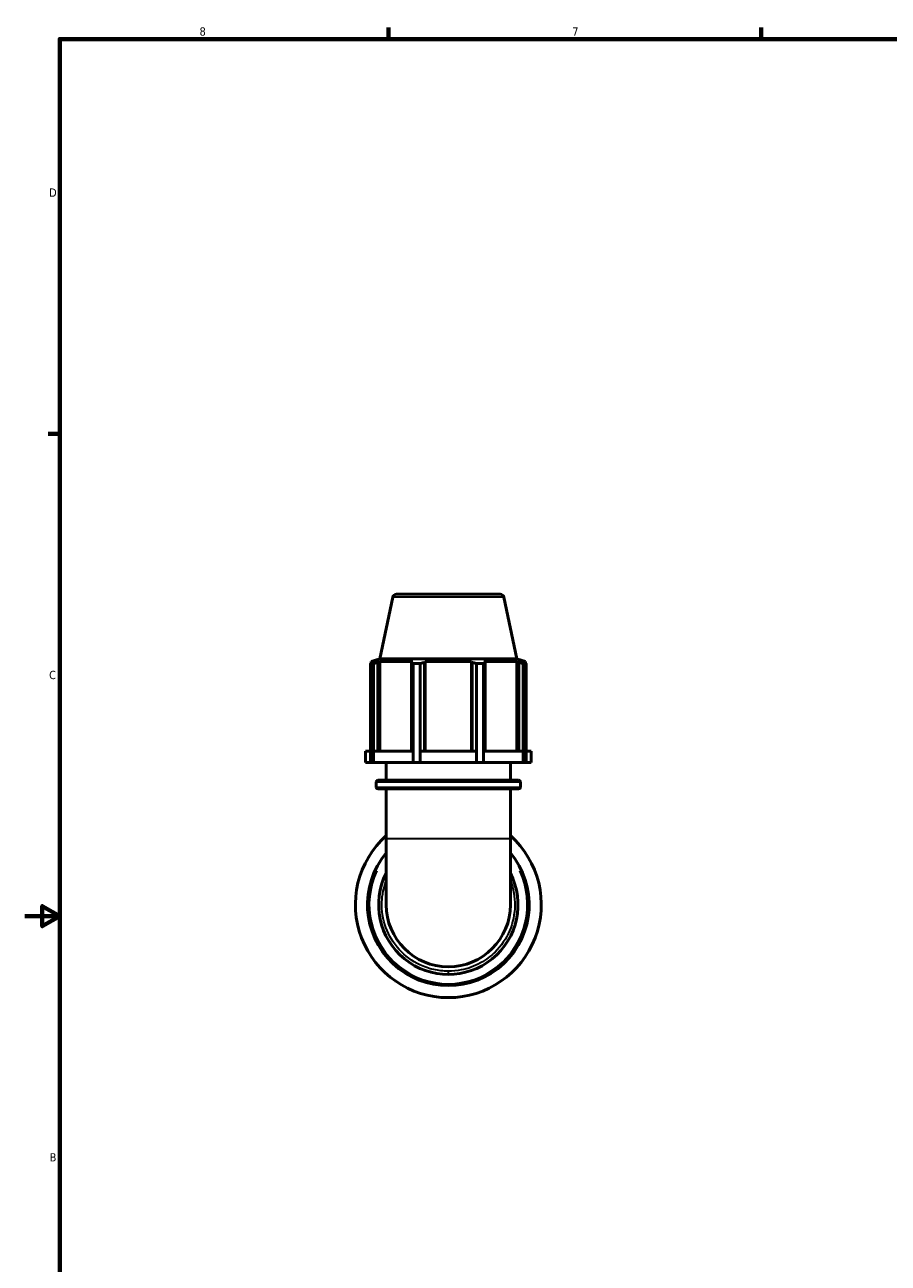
# Model space of a CAD drawing. Header units: inches. Extents: x 0.1 to 36.9, y -7.3 to 21.4.
# Tile 3 of 6: x 0.1 to 10, y 7 to 21.2. Entities that reach past the tile are written whole.
import ezdxf

# ---------------------------------------------------------------- set-up
doc = ezdxf.new("R2010")
doc.units = ezdxf.units.IN
doc.header["$MEASUREMENT"] = 0
for name, color, linetype, lineweight in [('Border (ANSI)', 7, 'Continuous', 70), ('Visible (ANSI)', 7, 'Continuous', 50), ('Visible Narrow (ANSI)', 7, 'Continuous', 35)]:
    doc.layers.add(name, color=color, linetype=linetype, lineweight=lineweight)
doc.styles.add('Note Text (ANSI)', font='tahoma.ttf')

# ---------------------------------------------------------------- blocks, each defined once
blk = doc.blocks.new('Borders Default Border')
at = {"layer": 'Border (ANSI)'}
for p, q in [((4.25, 21), (4.25, 21.134)), ((8.5, 21), (8.5, 21.134)), ((0.5, 16.5), (0.366, 16.5))]:
    blk.add_line(p, q, dxfattribs=at)
at = {"layer": 'Border (ANSI)', "flags": 128}
for points in [[(0.5, 1), (0.5, 21), (33.5, 21), (33.5, 1), (0.5, 1)], [(0.1, 11), (0.5, 11), (0.3, 11.115), (0.3, 10.885), (0.5, 11)]]:
    blk.add_lwpolyline(points, dxfattribs=at)
at = {"layer": 'Border (ANSI)', "color": 5, "true_color": 0x0000ff, "char_height": 0.0945, "attachment_point": 7, "style": 'Note Text (ANSI)'}
for s, insert in [('8', (2.094, 21.038)), ('7', (6.346, 21.04)), ('D', (0.378, 19.203)), ('C', (0.378, 13.701)), ('B', (0.384, 8.203))]:
    blk.add_mtext(s, dxfattribs=dict(at, insert=insert))

msp = doc.modelspace()

# ---------------------------------------------------------------- linework, layer by layer
at = {"layer": 'Visible (ANSI)'}
for p, q in [((4.2988, 14.6379), (4.1491, 13.9335)), ((4.3396, 14.671), (5.524, 14.671)), ((5.5648, 14.6379), (5.7146, 13.9335)), ((4.0427, 12.7535), (4.0427, 13.8808)), ((4.0768, 13.8808), (4.0427, 13.8808)), ((4.1491, 13.9335), (4.053, 13.9022)), ((4.0937, 13.9022), (4.053, 13.9022)), ((4.053, 13.8861), (4.053, 13.9022)), ((4.0937, 13.9022), (4.0666, 13.893)), ((4.0768, 13.8808), (4.0768, 12.7535)), ((4.1271, 13.893), (4.1523, 13.9022)), ((4.1271, 12.8795), (4.1271, 13.893)), ((5.7146, 13.9335), (4.1491, 13.9335)), ((4.1523, 12.8795), (4.1523, 13.9022)), ((4.526, 13.9022), (4.1523, 13.9022)), ((4.526, 13.9022), (4.5129, 13.893)), ((4.5129, 13.893), (4.5129, 12.8795)), ((4.5294, 12.7535), (4.5294, 13.8808)), ((4.6118, 13.8808), (4.5294, 13.8808)), ((4.6118, 13.8808), (4.6118, 12.7535)), ((4.659, 13.893), (4.6676, 13.9022)), ((4.659, 12.8795), (4.659, 13.893)), ((4.6676, 12.8795), (4.6676, 13.9022)), ((5.1961, 13.9022), (4.6676, 13.9022)), ((5.1961, 12.8795), (5.1961, 13.9022)), ((5.1961, 13.9022), (5.2046, 13.893)), ((5.2046, 13.893), (5.2046, 12.8795)), ((5.2518, 12.7535), (5.2518, 13.8808)), ((5.3343, 13.8808), (5.2518, 13.8808)), ((5.3343, 13.8808), (5.3343, 12.7535)), ((5.3507, 13.893), (5.3376, 13.9022)), ((5.7114, 13.9022), (5.3376, 13.9022)), ((5.3507, 12.8795), (5.3507, 13.893)), ((5.7114, 12.8795), (5.7114, 13.9022)), ((5.7114, 13.9022), (5.7365, 13.893)), ((5.7146, 13.9335), (5.8107, 13.9022)), ((5.7365, 13.893), (5.7365, 12.8795)), ((5.797, 13.893), (5.77, 13.9022)), ((5.8107, 13.9022), (5.77, 13.9022)), ((5.7868, 12.7535), (5.7868, 13.8808)), ((5.821, 13.8808), (5.7868, 13.8808)), ((5.8107, 13.8861), (5.8107, 13.9022)), ((5.821, 13.8808), (5.821, 12.7535)), ((4.0427, 12.8795), (3.9869, 12.8795)), ((3.9869, 12.7535), (3.9869, 12.8795)), ((4.5293, 12.8795), (4.077, 12.8795)), ((4.077, 12.7535), (4.077, 12.8795)), ((4.5293, 12.8795), (4.5293, 12.7535)), ((4.612, 12.7535), (4.612, 12.8795)), ((5.2517, 12.8795), (4.612, 12.8795)), ((5.2517, 12.8795), (5.2517, 12.7535)), ((5.7867, 12.8795), (5.3344, 12.8795)), ((5.3344, 12.7535), (5.3344, 12.8795)), ((5.7867, 12.8795), (5.7867, 12.7535)), ((5.8767, 12.8795), (5.821, 12.8795)), ((5.8767, 12.7535), (5.8767, 12.8795)), ((4.0427, 12.7535), (3.9869, 12.7535)), ((4.0768, 12.7535), (4.0427, 12.7535)), ((4.0768, 12.7535), (4.077, 12.7535)), ((4.5293, 12.7535), (4.077, 12.7535)), ((4.2231, 12.549), (4.2231, 12.7535)), ((4.5293, 12.7535), (4.5294, 12.7535)), ((4.6118, 12.7535), (4.5294, 12.7535)), ((4.6118, 12.7535), (4.612, 12.7535)), ((5.2517, 12.7535), (4.612, 12.7535)), ((5.2517, 12.7535), (5.2518, 12.7535)), ((5.3343, 12.7535), (5.2518, 12.7535)), ((5.3343, 12.7535), (5.3344, 12.7535)), ((5.7867, 12.7535), (5.3344, 12.7535)), ((5.6406, 12.549), (5.6406, 12.7535)), ((5.7867, 12.7535), (5.7868, 12.7535)), ((5.821, 12.7535), (5.7868, 12.7535)), ((5.8767, 12.7535), (5.821, 12.7535)), ((4.1097, 12.4716), (4.1097, 12.528)), ((4.1306, 12.549), (5.733, 12.549)), ((5.733, 12.4506), (4.1306, 12.4506)), ((4.2231, 11.887), (4.2231, 12.4506)), ((5.6406, 11.887), (5.6406, 12.4506)), ((5.754, 12.4716), (5.754, 12.528)), ((4.2231, 11.887), (4.2231, 11.131)), ((5.6406, 11.131), (5.6406, 11.887))]:
    msp.add_line(p, q, dxfattribs=at)
for centre, radius, start, end in [((4.3396, 14.6292), 0.0417, 90, 168), ((5.524, 14.6292), 0.0417, 12, 90), ((4.1306, 12.528), 0.0209, 90, 180), ((4.1306, 12.4716), 0.0209, 180, 270), ((5.733, 12.528), 0.0209, 0, 90), ((5.733, 12.4716), 0.0209, 270, 0), ((4.9318, 11.131), 1.06, 131.96158, 48.03842), ((4.9318, 11.131), 0.9222, 140.2232, 39.7768), ((4.9318, 11.131), 0.795, 153.06354, 26.93646), ((4.9318, 11.131), 0.7088, 180, 0)]:
    msp.add_arc(centre, radius, start, end, dxfattribs=at)
for points, weights in [([(4.0427, 13.8808), (4.0549, 13.8871), (4.0666, 13.893)], [1, 1.00207136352, 1.00332730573]), ([(4.1271, 13.893), (4.1025, 13.8871), (4.0768, 13.8808)], [1.00332730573, 1.00207136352, 1]), ([(4.5294, 13.8808), (4.521, 13.8871), (4.5129, 13.893)], [1, 1.00207136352, 1.00332730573]), ([(4.659, 13.893), (4.6359, 13.8871), (4.6118, 13.8808)], [1.00332730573, 1.00207136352, 1]), ([(5.2518, 13.8808), (5.2277, 13.8871), (5.2046, 13.893)], [1, 1.00207136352, 1.00332730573]), ([(5.3507, 13.893), (5.3427, 13.8871), (5.3343, 13.8808)], [1.00332730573, 1.00207136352, 1]), ([(5.7868, 13.8808), (5.7612, 13.8871), (5.7365, 13.893)], [1, 1.00207136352, 1.00332730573]), ([(5.797, 13.893), (5.8088, 13.8871), (5.821, 13.8808)], [1.00332730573, 1.00207136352, 1])]:
    msp.add_rational_spline(points, weights, degree=2, dxfattribs=at)
at = {"layer": 'Visible Narrow (ANSI)'}
for p, q in [((5.557, 14.6379), (4.3066, 14.6379)), ((5.7439, 12.528), (4.1198, 12.528)), ((4.1198, 12.4716), (5.7439, 12.4716)), ((4.2318, 11.887), (5.6319, 11.887)), ((4.9312, 10.37), (4.9312, 10.3373))]:
    msp.add_line(p, q, dxfattribs=at)
msp.add_arc((4.9318, 11.131), 0.9013, 154.66559, 25.33441, dxfattribs=at)
for points, knots in [([(4.9312, 10.3722), (4.8756, 10.3722), (4.8198, 10.3785), (4.7111, 10.4029), (4.6577, 10.4212), (4.5189, 10.487), (4.4372, 10.5473), (4.3053, 10.692), (4.2526, 10.7788), (4.1855, 10.9627), (4.1698, 11.063), (4.1769, 11.2426), (4.1939, 11.325), (4.2231, 11.4019)], [-11.1472189, -11.1472189, -11.1472189, -11.1472189, -10.7550426, -10.7550426, -10.3614205, -10.3614205, -9.6706592, -9.6706592, -8.9798978, -8.9798978, -8.2891364, -8.2891364, -7.7117018, -7.7117018, -7.7117018, -7.7117018]), ([(5.6406, 11.4019), (5.6745, 11.313), (5.6918, 11.2161), (5.6893, 11.0232), (5.6683, 10.9238), (5.5916, 10.7437), (5.5345, 10.6597), (5.4161, 10.5428), (5.36, 10.5008), (5.2306, 10.429), (5.1562, 10.4018), (5.0302, 10.377), (4.9808, 10.3722), (4.9318, 10.3722)], [-3.4338849, -3.4338849, -3.4338849, -3.4338849, -2.7630455, -2.7630455, -2.0722841, -2.0722841, -1.3815227, -1.3815227, -0.8979958, -0.8979958, -0.345383, -0.345383, 0, 0, 0, 0])]:
    msp.add_open_spline(points, degree=3, knots=knots, dxfattribs=at)
msp.add_open_spline([(4.9318, 10.3722), (4.9316, 10.3722), (4.9314, 10.3722), (4.9312, 10.3722)], degree=3, dxfattribs=at)

# ---------------------------------------------------------------- block references
msp.add_blockref('Borders Default Border', (0, 0))

doc.saveas('drawing.dxf')
